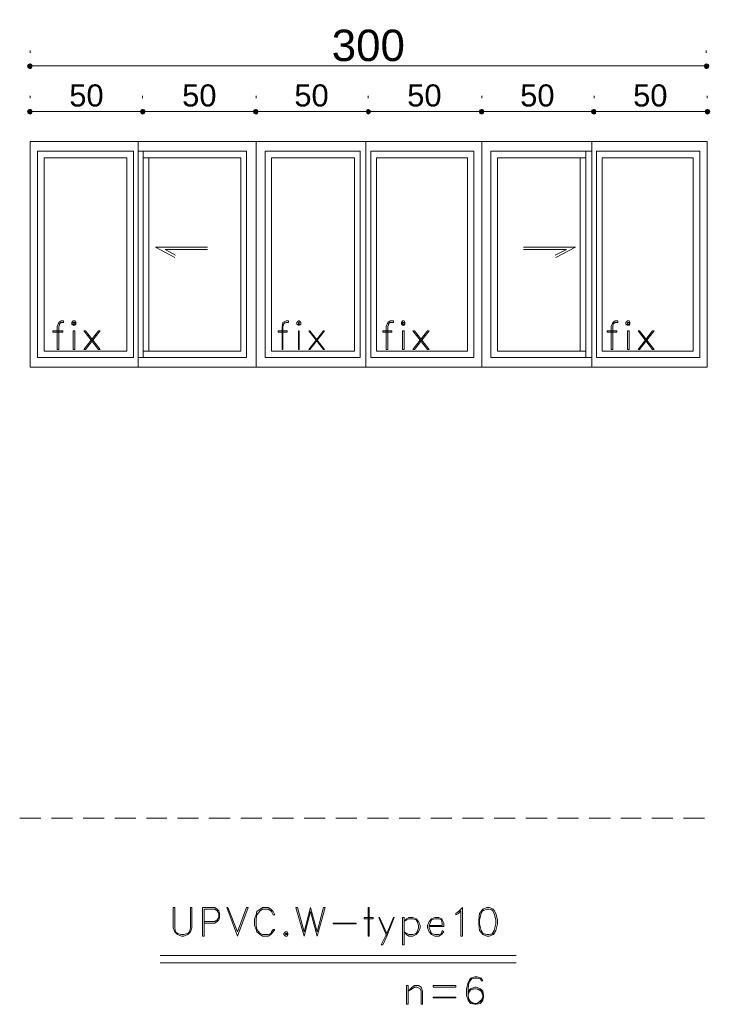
# Model space of a CAD drawing. Header units: metres. Extents: x 5.7 to 89.8, y 4 to 63.5.
# Tile 31 of 59: x 34.8 to 42.9, y 35.5 to 47.2. Entities that reach past the tile are written whole.
import ezdxf

# ---------------------------------------------------------------- set-up
doc = ezdxf.new("R2010")
doc.units = ezdxf.units.M
doc.header["$MEASUREMENT"] = 0
for name, color, linetype in [('PDF8_dim', 7, 'Continuous'), ('PDF8_khatchin', 7, 'Continuous'), ('PDF8_Text', 7, 'Continuous'), ('PDF8_textt', 7, 'Continuous'), ('PDF8_WIN', 7, 'Continuous')]:
    doc.layers.add(name, color=color, linetype=linetype)
doc.styles.add('PDF Arial', font='arial.ttf')

msp = doc.modelspace()

# ---------------------------------------------------------------- linework, layer by layer
at = {"layer": 'PDF8_dim', "lineweight": 20}
for points in [[(34.887, 46.795), (34.887, 46.766)], [(42.901, 46.795), (42.901, 46.766)], [(34.916, 46.612), (34.955, 46.612), (42.833, 46.612), (42.872, 46.612)], [(34.887, 46.255), (34.887, 46.227)], [(42.91, 46.255), (42.91, 46.227)], [(36.188, 46.072), (36.149, 46.072), (34.955, 46.072), (34.916, 46.072)], [(37.526, 46.072), (37.497, 46.072), (36.284, 46.072), (36.255, 46.072)], [(38.865, 46.072), (38.827, 46.072), (37.632, 46.072), (37.594, 46.072)], [(40.204, 46.072), (40.175, 46.072), (38.961, 46.072), (38.933, 46.072)], [(41.533, 46.072), (41.504, 46.072), (40.31, 46.072), (40.271, 46.072)], [(42.881, 46.072), (42.843, 46.072), (41.639, 46.072), (41.6, 46.072)]]:
    msp.add_lwpolyline(points, dxfattribs=at)
for points in [[(36.217, 46.227), (36.217, 46.255)], [(37.565, 46.227), (37.565, 46.255)], [(38.894, 46.227), (38.894, 46.255)], [(40.242, 46.227), (40.242, 46.255)], [(41.571, 46.227), (41.571, 46.255)]]:
    msp.add_lwpolyline(points, close=True, dxfattribs=at)
at = {"layer": 'PDF8_dim', "transparency": 33554559}
for points in [[(34.859, 46.631), (34.887, 46.612), (34.849, 46.612)], [(34.849, 46.612), (34.859, 46.583), (34.887, 46.612)], [(34.887, 46.641), (34.859, 46.631), (34.887, 46.612)], [(34.859, 46.583), (34.887, 46.612), (34.887, 46.573)], [(34.887, 46.612), (34.907, 46.631), (34.887, 46.641)], [(34.916, 46.612), (34.887, 46.612), (34.907, 46.631)], [(34.887, 46.612), (34.887, 46.573), (34.907, 46.583)], [(34.907, 46.583), (34.916, 46.612), (34.887, 46.612)], [(42.881, 46.631), (42.872, 46.612), (42.901, 46.612)], [(42.872, 46.612), (42.901, 46.612), (42.881, 46.583)], [(42.901, 46.612), (42.901, 46.641), (42.881, 46.631)], [(42.901, 46.612), (42.881, 46.583), (42.901, 46.573)], [(42.929, 46.631), (42.901, 46.612), (42.901, 46.641)], [(42.939, 46.612), (42.929, 46.631), (42.901, 46.612)], [(42.901, 46.573), (42.929, 46.583), (42.901, 46.612)], [(42.929, 46.583), (42.901, 46.612), (42.939, 46.612)], [(34.887, 46.101), (34.859, 46.092), (34.887, 46.072)], [(34.887, 46.072), (34.907, 46.092), (34.887, 46.101)], [(36.217, 46.101), (36.197, 46.092), (36.217, 46.072)], [(36.217, 46.072), (36.217, 46.101), (36.197, 46.092)], [(36.217, 46.072), (36.245, 46.092), (36.217, 46.101)], [(36.245, 46.092), (36.217, 46.072), (36.217, 46.101)], [(37.565, 46.072), (37.565, 46.101), (37.536, 46.092)], [(37.565, 46.101), (37.536, 46.092), (37.565, 46.072)], [(37.584, 46.092), (37.565, 46.072), (37.565, 46.101)], [(37.565, 46.072), (37.584, 46.092), (37.565, 46.101)], [(38.894, 46.101), (38.875, 46.092), (38.894, 46.072)], [(38.894, 46.072), (38.894, 46.101), (38.875, 46.092)], [(38.894, 46.072), (38.913, 46.092), (38.894, 46.101)], [(38.913, 46.092), (38.894, 46.072), (38.894, 46.101)], [(40.242, 46.072), (40.242, 46.101), (40.213, 46.092)], [(40.242, 46.101), (40.213, 46.092), (40.242, 46.072)], [(40.262, 46.092), (40.242, 46.072), (40.242, 46.101)], [(40.242, 46.072), (40.262, 46.092), (40.242, 46.101)], [(41.571, 46.101), (41.543, 46.092), (41.571, 46.072)], [(41.571, 46.072), (41.571, 46.101), (41.543, 46.092)], [(41.571, 46.072), (41.591, 46.092), (41.571, 46.101)], [(41.591, 46.092), (41.571, 46.072), (41.571, 46.101)], [(42.91, 46.072), (42.91, 46.101), (42.891, 46.092)], [(42.939, 46.092), (42.91, 46.072), (42.91, 46.101)], [(34.859, 46.092), (34.887, 46.072), (34.849, 46.072)], [(34.849, 46.072), (34.859, 46.044), (34.887, 46.072)], [(34.859, 46.044), (34.887, 46.072), (34.887, 46.034)], [(34.916, 46.072), (34.887, 46.072), (34.907, 46.092)], [(34.887, 46.072), (34.887, 46.034), (34.907, 46.044)], [(34.907, 46.044), (34.916, 46.072), (34.887, 46.072)], [(36.197, 46.092), (36.217, 46.072), (36.188, 46.072)], [(36.197, 46.092), (36.188, 46.072), (36.217, 46.072)], [(36.188, 46.072), (36.197, 46.044), (36.217, 46.072)], [(36.188, 46.072), (36.217, 46.072), (36.197, 46.044)], [(36.197, 46.044), (36.217, 46.072), (36.217, 46.034)], [(36.217, 46.072), (36.197, 46.044), (36.217, 46.034)], [(36.255, 46.072), (36.217, 46.072), (36.245, 46.092)], [(36.255, 46.072), (36.245, 46.092), (36.217, 46.072)], [(36.217, 46.072), (36.217, 46.034), (36.245, 46.044)], [(36.245, 46.044), (36.255, 46.072), (36.217, 46.072)], [(36.217, 46.034), (36.245, 46.044), (36.217, 46.072)], [(36.245, 46.044), (36.217, 46.072), (36.255, 46.072)], [(37.536, 46.092), (37.526, 46.072), (37.565, 46.072)], [(37.536, 46.092), (37.565, 46.072), (37.526, 46.072)], [(37.526, 46.072), (37.565, 46.072), (37.536, 46.044)], [(37.526, 46.072), (37.536, 46.044), (37.565, 46.072)], [(37.565, 46.072), (37.536, 46.044), (37.565, 46.034)], [(37.536, 46.044), (37.565, 46.072), (37.565, 46.034)], [(37.594, 46.072), (37.584, 46.092), (37.565, 46.072)], [(37.594, 46.072), (37.565, 46.072), (37.584, 46.092)], [(37.565, 46.034), (37.584, 46.044), (37.565, 46.072)], [(37.584, 46.044), (37.565, 46.072), (37.594, 46.072)], [(37.565, 46.072), (37.565, 46.034), (37.584, 46.044)], [(37.584, 46.044), (37.594, 46.072), (37.565, 46.072)], [(38.875, 46.092), (38.894, 46.072), (38.865, 46.072)], [(38.875, 46.092), (38.865, 46.072), (38.894, 46.072)], [(38.865, 46.072), (38.875, 46.044), (38.894, 46.072)], [(38.865, 46.072), (38.894, 46.072), (38.875, 46.044)], [(38.875, 46.044), (38.894, 46.072), (38.894, 46.034)], [(38.894, 46.072), (38.875, 46.044), (38.894, 46.034)], [(38.933, 46.072), (38.894, 46.072), (38.913, 46.092)], [(38.933, 46.072), (38.913, 46.092), (38.894, 46.072)], [(38.894, 46.072), (38.894, 46.034), (38.913, 46.044)], [(38.913, 46.044), (38.933, 46.072), (38.894, 46.072)], [(38.894, 46.034), (38.913, 46.044), (38.894, 46.072)], [(38.913, 46.044), (38.894, 46.072), (38.933, 46.072)], [(40.213, 46.092), (40.204, 46.072), (40.242, 46.072)], [(40.213, 46.092), (40.242, 46.072), (40.204, 46.072)], [(40.204, 46.072), (40.242, 46.072), (40.213, 46.044)], [(40.204, 46.072), (40.213, 46.044), (40.242, 46.072)], [(40.242, 46.072), (40.213, 46.044), (40.242, 46.034)], [(40.213, 46.044), (40.242, 46.072), (40.242, 46.034)], [(40.271, 46.072), (40.262, 46.092), (40.242, 46.072)], [(40.271, 46.072), (40.242, 46.072), (40.262, 46.092)], [(40.242, 46.034), (40.262, 46.044), (40.242, 46.072)], [(40.262, 46.044), (40.242, 46.072), (40.271, 46.072)], [(40.242, 46.072), (40.242, 46.034), (40.262, 46.044)], [(40.262, 46.044), (40.271, 46.072), (40.242, 46.072)], [(41.543, 46.092), (41.571, 46.072), (41.533, 46.072)], [(41.543, 46.092), (41.533, 46.072), (41.571, 46.072)], [(41.533, 46.072), (41.543, 46.044), (41.571, 46.072)], [(41.533, 46.072), (41.571, 46.072), (41.543, 46.044)], [(41.543, 46.044), (41.571, 46.072), (41.571, 46.034)], [(41.571, 46.072), (41.543, 46.044), (41.571, 46.034)], [(41.6, 46.072), (41.571, 46.072), (41.591, 46.092)], [(41.6, 46.072), (41.591, 46.092), (41.571, 46.072)], [(41.571, 46.072), (41.571, 46.034), (41.591, 46.044)], [(41.591, 46.044), (41.6, 46.072), (41.571, 46.072)], [(41.571, 46.034), (41.591, 46.044), (41.571, 46.072)], [(41.591, 46.044), (41.571, 46.072), (41.6, 46.072)], [(42.891, 46.092), (42.881, 46.072), (42.91, 46.072)], [(42.881, 46.072), (42.91, 46.072), (42.891, 46.044)], [(42.91, 46.072), (42.891, 46.044), (42.91, 46.034)], [(42.949, 46.072), (42.939, 46.092), (42.91, 46.072)], [(42.91, 46.034), (42.939, 46.044), (42.91, 46.072)], [(42.939, 46.044), (42.91, 46.072), (42.949, 46.072)]]:
    msp.add_solid(points, dxfattribs=at)
at = {"layer": 'PDF8_khatchin', "lineweight": 18}
for points in [[(34.762, 37.693), (35.013, 37.693)], [(35.138, 37.693), (35.388, 37.693)], [(35.513, 37.693), (35.764, 37.693)], [(35.889, 37.693), (36.139, 37.693)], [(36.265, 37.693), (36.505, 37.693)], [(36.631, 37.693), (36.881, 37.693)], [(37.006, 37.693), (37.257, 37.693)], [(37.382, 37.693), (37.632, 37.693)], [(37.758, 37.693), (38.008, 37.693)], [(38.133, 37.693), (38.384, 37.693)], [(38.509, 37.693), (38.759, 37.693)], [(38.884, 37.693), (39.135, 37.693)], [(39.26, 37.693), (39.51, 37.693)], [(39.636, 37.693), (39.886, 37.693)], [(40.011, 37.693), (40.262, 37.693)], [(40.387, 37.693), (40.637, 37.693)], [(40.762, 37.693), (41.013, 37.693)], [(41.138, 37.693), (41.388, 37.693)], [(41.514, 37.693), (41.764, 37.693)], [(41.889, 37.693), (42.13, 37.693)], [(42.255, 37.693), (42.506, 37.693)], [(42.631, 37.693), (42.881, 37.693)]]:
    msp.add_lwpolyline(points, dxfattribs=at)
at = {"layer": 'PDF8_textt', "lineweight": 20}
for points in [[(35.225, 43.549), (35.253, 43.568), (35.282, 43.568), (35.282, 43.588), (35.253, 43.588), (35.225, 43.568), (35.205, 43.52), (35.205, 43.251), (35.225, 43.251), (35.225, 43.52), (35.244, 43.568)], [(37.883, 43.549), (37.921, 43.568), (37.95, 43.568), (37.95, 43.588), (37.921, 43.588), (37.883, 43.568), (37.873, 43.52), (37.873, 43.251), (37.883, 43.251), (37.883, 43.52), (37.902, 43.568)], [(39.125, 43.549), (39.154, 43.568), (39.193, 43.568), (39.193, 43.588), (39.154, 43.588), (39.125, 43.568), (39.106, 43.52), (39.106, 43.251), (39.125, 43.251), (39.125, 43.52), (39.144, 43.568)], [(41.793, 43.549), (41.822, 43.568), (41.851, 43.568), (41.851, 43.588), (41.822, 43.588), (41.793, 43.568), (41.774, 43.52), (41.774, 43.251), (41.793, 43.251), (41.793, 43.52), (41.803, 43.568)], [(36.948, 36.451), (37.074, 36.451), (37.103, 36.47), (37.122, 36.489), (37.131, 36.518), (37.131, 36.566), (37.122, 36.595), (37.103, 36.615), (37.074, 36.634), (36.929, 36.634), (36.929, 36.297), (36.948, 36.297), (36.948, 36.615), (37.074, 36.615), (37.103, 36.595), (37.122, 36.566), (37.122, 36.518), (37.103, 36.489), (37.074, 36.47), (36.948, 36.47)], [(40.262, 36.615), (40.233, 36.566), (40.213, 36.489), (40.213, 36.441), (40.233, 36.364), (40.262, 36.316)], [(40.377, 36.595), (40.329, 36.615), (40.3, 36.615), (40.252, 36.595)], [(40.358, 36.316), (40.387, 36.364), (40.406, 36.441), (40.406, 36.489), (40.387, 36.566), (40.358, 36.615)], [(39.116, 36.297), (39.019, 36.518), (39.029, 36.518), (39.116, 36.326)], [(39.616, 36.412), (39.79, 36.412), (39.79, 36.451), (39.77, 36.489), (39.761, 36.499), (39.732, 36.518), (39.684, 36.518), (39.645, 36.499), (39.616, 36.47), (39.597, 36.422), (39.597, 36.393), (39.616, 36.345), (39.645, 36.316), (39.684, 36.297), (39.732, 36.297), (39.761, 36.316), (39.79, 36.345), (39.77, 36.364), (39.761, 36.326), (39.732, 36.316), (39.684, 36.316), (39.645, 36.326), (39.636, 36.345), (39.616, 36.393), (39.616, 36.422), (39.636, 36.47), (39.645, 36.489), (39.684, 36.499), (39.732, 36.499), (39.761, 36.489), (39.77, 36.451), (39.77, 36.422), (39.616, 36.422)], [(40.252, 36.326), (40.3, 36.316), (40.329, 36.316), (40.377, 36.326)], [(36.428, 36.066), (40.647, 36.066)], [(36.428, 35.979), (40.647, 35.979)], [(40.223, 35.796), (40.233, 35.767), (40.252, 35.767), (40.233, 35.796), (40.185, 35.815), (40.156, 35.815), (40.108, 35.796), (40.079, 35.748), (40.059, 35.671), (40.059, 35.594), (40.079, 35.536), (40.108, 35.497), (40.156, 35.488), (40.175, 35.488), (40.223, 35.497), (40.252, 35.536), (40.262, 35.574), (40.262, 35.594), (40.252, 35.642), (40.223, 35.671), (40.175, 35.69), (40.156, 35.69), (40.108, 35.671), (40.079, 35.642)], [(40.127, 35.796), (40.088, 35.748), (40.079, 35.671), (40.079, 35.594), (40.088, 35.536), (40.136, 35.497)], [(40.233, 35.786), (40.185, 35.796), (40.156, 35.796), (40.108, 35.786)], [(40.252, 35.613), (40.223, 35.661), (40.175, 35.671), (40.156, 35.671), (40.108, 35.661), (40.079, 35.613)], [(40.136, 35.671), (40.088, 35.642), (40.079, 35.594)], [(40.185, 35.497), (40.233, 35.536), (40.252, 35.574), (40.252, 35.594), (40.233, 35.642), (40.185, 35.671)], [(40.079, 35.565), (40.108, 35.517), (40.156, 35.497), (40.175, 35.497), (40.223, 35.517), (40.252, 35.565)]]:
    msp.add_lwpolyline(points, dxfattribs=at)
for points in [[(35.398, 43.588), (35.379, 43.568), (35.379, 43.549), (35.398, 43.539), (35.417, 43.539), (35.427, 43.549), (35.427, 43.568), (35.417, 43.588)], [(35.398, 43.568), (35.398, 43.549), (35.417, 43.549), (35.417, 43.568)], [(38.066, 43.588), (38.046, 43.568), (38.046, 43.549), (38.066, 43.539), (38.075, 43.539), (38.095, 43.549), (38.095, 43.568), (38.075, 43.588)], [(38.066, 43.568), (38.066, 43.549), (38.075, 43.549), (38.075, 43.568)], [(39.299, 43.588), (39.289, 43.568), (39.289, 43.549), (39.299, 43.539), (39.318, 43.539), (39.327, 43.549), (39.327, 43.568), (39.318, 43.588)], [(39.299, 43.568), (39.299, 43.549), (39.318, 43.549), (39.318, 43.568)], [(41.966, 43.588), (41.947, 43.568), (41.947, 43.549), (41.966, 43.539), (41.986, 43.539), (41.995, 43.549), (41.995, 43.568), (41.986, 43.588)], [(41.966, 43.568), (41.966, 43.549), (41.986, 43.549), (41.986, 43.568)], [(35.273, 43.453), (35.157, 43.453), (35.157, 43.472), (35.273, 43.472)], [(35.417, 43.251), (35.417, 43.472), (35.398, 43.472), (35.398, 43.251)], [(35.716, 43.251), (35.542, 43.472), (35.523, 43.472), (35.696, 43.251)], [(35.523, 43.251), (35.542, 43.251), (35.716, 43.472), (35.696, 43.472)], [(37.931, 43.453), (37.825, 43.453), (37.825, 43.472), (37.931, 43.472)], [(38.075, 43.251), (38.075, 43.472), (38.066, 43.472), (38.066, 43.251)], [(38.374, 43.251), (38.201, 43.472), (38.191, 43.472), (38.364, 43.251)], [(38.191, 43.251), (38.201, 43.251), (38.374, 43.472), (38.364, 43.472)], [(39.173, 43.453), (39.067, 43.453), (39.067, 43.472), (39.173, 43.472)], [(39.318, 43.251), (39.318, 43.472), (39.299, 43.472), (39.299, 43.251)], [(39.616, 43.251), (39.443, 43.472), (39.424, 43.472), (39.597, 43.251)], [(39.424, 43.251), (39.443, 43.251), (39.616, 43.472), (39.597, 43.472)], [(41.841, 43.453), (41.726, 43.453), (41.726, 43.472), (41.841, 43.472)], [(41.986, 43.251), (41.986, 43.472), (41.966, 43.472), (41.966, 43.251)], [(42.284, 43.251), (42.111, 43.472), (42.092, 43.472), (42.265, 43.251)], [(42.092, 43.251), (42.111, 43.251), (42.284, 43.472), (42.265, 43.472)], [(36.804, 36.634), (36.785, 36.634), (36.785, 36.393), (36.775, 36.345), (36.756, 36.326), (36.708, 36.316), (36.679, 36.316), (36.631, 36.326), (36.611, 36.345), (36.602, 36.393), (36.602, 36.634), (36.583, 36.634), (36.583, 36.393), (36.602, 36.345), (36.631, 36.316), (36.679, 36.297), (36.708, 36.297), (36.756, 36.316), (36.785, 36.345), (36.804, 36.393)], [(37.343, 36.297), (37.218, 36.634), (37.228, 36.634), (37.343, 36.345), (37.449, 36.634), (37.469, 36.634)], [(37.786, 36.374), (37.767, 36.374), (37.748, 36.345), (37.738, 36.326), (37.709, 36.316), (37.642, 36.316), (37.613, 36.326), (37.575, 36.374), (37.565, 36.422), (37.565, 36.499), (37.575, 36.547), (37.613, 36.595), (37.642, 36.615), (37.709, 36.615), (37.738, 36.595), (37.748, 36.586), (37.767, 36.547), (37.786, 36.547), (37.767, 36.586), (37.738, 36.615), (37.709, 36.634), (37.642, 36.634), (37.613, 36.615), (37.575, 36.586), (37.565, 36.547), (37.546, 36.499), (37.546, 36.422), (37.565, 36.374), (37.575, 36.345), (37.613, 36.316), (37.642, 36.297), (37.709, 36.297), (37.738, 36.316), (37.767, 36.345)], [(38.287, 36.297), (38.21, 36.586), (38.133, 36.297), (38.037, 36.634), (38.056, 36.634), (38.133, 36.345), (38.21, 36.634), (38.287, 36.345), (38.364, 36.634), (38.384, 36.634)], [(38.904, 36.297), (38.904, 36.634), (38.894, 36.634), (38.894, 36.297)], [(40.011, 36.297), (39.992, 36.297), (39.992, 36.595), (39.963, 36.566), (39.934, 36.547), (39.934, 36.566), (39.963, 36.586), (40.011, 36.634)], [(40.3, 36.634), (40.252, 36.615), (40.213, 36.566), (40.204, 36.489), (40.204, 36.441), (40.213, 36.364), (40.252, 36.316), (40.3, 36.297), (40.329, 36.297), (40.377, 36.316), (40.406, 36.364), (40.425, 36.441), (40.425, 36.489), (40.406, 36.566), (40.377, 36.615), (40.329, 36.634)], [(38.75, 36.441), (38.48, 36.441), (38.48, 36.451), (38.75, 36.451)], [(38.952, 36.499), (38.846, 36.499), (38.846, 36.518), (38.952, 36.518)], [(39.048, 36.191), (39.067, 36.191), (39.116, 36.297), (39.202, 36.518), (39.193, 36.518), (39.116, 36.326)], [(39.318, 36.191), (39.318, 36.518), (39.299, 36.518), (39.299, 36.191)], [(39.318, 36.345), (39.376, 36.316), (39.424, 36.316), (39.462, 36.326), (39.472, 36.345), (39.491, 36.393), (39.491, 36.422), (39.472, 36.47), (39.462, 36.489), (39.424, 36.499), (39.376, 36.499), (39.318, 36.47), (39.347, 36.499), (39.376, 36.518), (39.424, 36.518), (39.462, 36.499), (39.491, 36.47), (39.51, 36.422), (39.51, 36.393), (39.491, 36.345), (39.462, 36.316), (39.424, 36.297), (39.376, 36.297), (39.347, 36.316)], [(37.912, 36.345), (37.892, 36.326), (37.892, 36.316), (37.912, 36.297), (37.931, 36.297), (37.941, 36.316), (37.941, 36.326), (37.931, 36.345)], [(37.912, 36.326), (37.912, 36.316), (37.931, 36.316), (37.931, 36.326)], [(39.366, 35.488), (39.366, 35.709), (39.347, 35.709), (39.347, 35.488)], [(39.539, 35.488), (39.52, 35.488), (39.52, 35.642), (39.51, 35.671), (39.472, 35.69), (39.443, 35.69), (39.414, 35.671), (39.366, 35.642), (39.414, 35.69), (39.443, 35.709), (39.491, 35.709), (39.52, 35.69), (39.539, 35.642)], [(39.934, 35.69), (39.664, 35.69), (39.664, 35.709), (39.934, 35.709)], [(39.934, 35.565), (39.664, 35.565), (39.664, 35.574), (39.934, 35.574)]]:
    msp.add_lwpolyline(points, close=True, dxfattribs=at)
at = {"layer": 'PDF8_WIN', "lineweight": 18}
for points in [[(37.565, 43.039), (37.565, 45.716), (34.887, 45.716), (34.887, 43.039)], [(40.242, 43.039), (40.242, 45.716), (37.565, 45.716), (37.565, 43.039)], [(36.111, 45.601), (34.974, 45.601), (34.974, 43.154), (36.111, 43.154)], [(36.034, 43.231), (35.051, 43.231), (35.051, 45.523), (36.034, 45.523)], [(38.798, 45.601), (37.671, 45.601), (37.671, 43.154), (38.798, 43.154)], [(38.73, 43.231), (37.748, 43.231), (37.748, 45.523), (38.73, 45.523)], [(38.923, 45.601), (38.923, 43.154), (40.146, 43.154), (40.146, 45.601)], [(38.99, 43.231), (38.99, 45.523), (40.069, 45.523), (40.069, 43.231)], [(41.6, 45.601), (41.6, 43.154), (42.824, 43.154), (42.824, 45.601)], [(41.668, 43.231), (41.668, 45.523), (42.746, 45.523), (42.746, 43.231)]]:
    msp.add_lwpolyline(points, close=True, dxfattribs=at)
for points in [[(36.168, 45.716), (36.168, 43.039)], [(38.865, 45.716), (38.865, 43.039)], [(42.91, 45.716), (40.242, 45.716)], [(41.543, 45.716), (41.543, 43.039)], [(42.91, 45.716), (42.91, 43.039)], [(36.168, 43.154), (37.449, 43.154), (37.449, 45.601), (36.168, 45.601)], [(36.226, 43.154), (36.226, 45.601)], [(36.226, 45.523), (37.382, 45.523), (37.382, 43.231), (36.226, 43.231)], [(36.294, 45.523), (36.294, 43.231)], [(41.543, 45.601), (40.348, 45.601), (40.348, 43.154), (41.543, 43.154)], [(41.475, 43.231), (40.425, 43.231), (40.425, 45.523), (41.475, 45.523)], [(41.408, 45.523), (41.408, 43.231)], [(41.475, 43.154), (41.475, 45.601)], [(36.987, 44.464), (36.371, 44.464), (36.602, 44.339)], [(36.987, 44.435), (36.486, 44.435), (36.611, 44.368)], [(40.734, 44.464), (41.35, 44.464), (41.119, 44.339)], [(40.734, 44.435), (41.244, 44.435), (41.109, 44.368)], [(40.242, 43.039), (42.91, 43.039)]]:
    msp.add_lwpolyline(points, dxfattribs=at)

# ---------------------------------------------------------------- texts
at = {"layer": 'PDF8_Text', "attachment_point": 7, "style": 'PDF Arial'}
for s, insert, char_height in [('300', (38.461, 46.663), 0.3723), ('50', (35.35, 46.126), 0.262), ('50', (36.688, 46.126), 0.262), ('50', (38.018, 46.126), 0.262), ('50', (39.356, 46.126), 0.262), ('50', (40.695, 46.126), 0.262), ('50', (42.034, 46.126), 0.262)]:
    msp.add_mtext(s, dxfattribs=dict(at, insert=insert, char_height=char_height))

doc.saveas('drawing.dxf')
